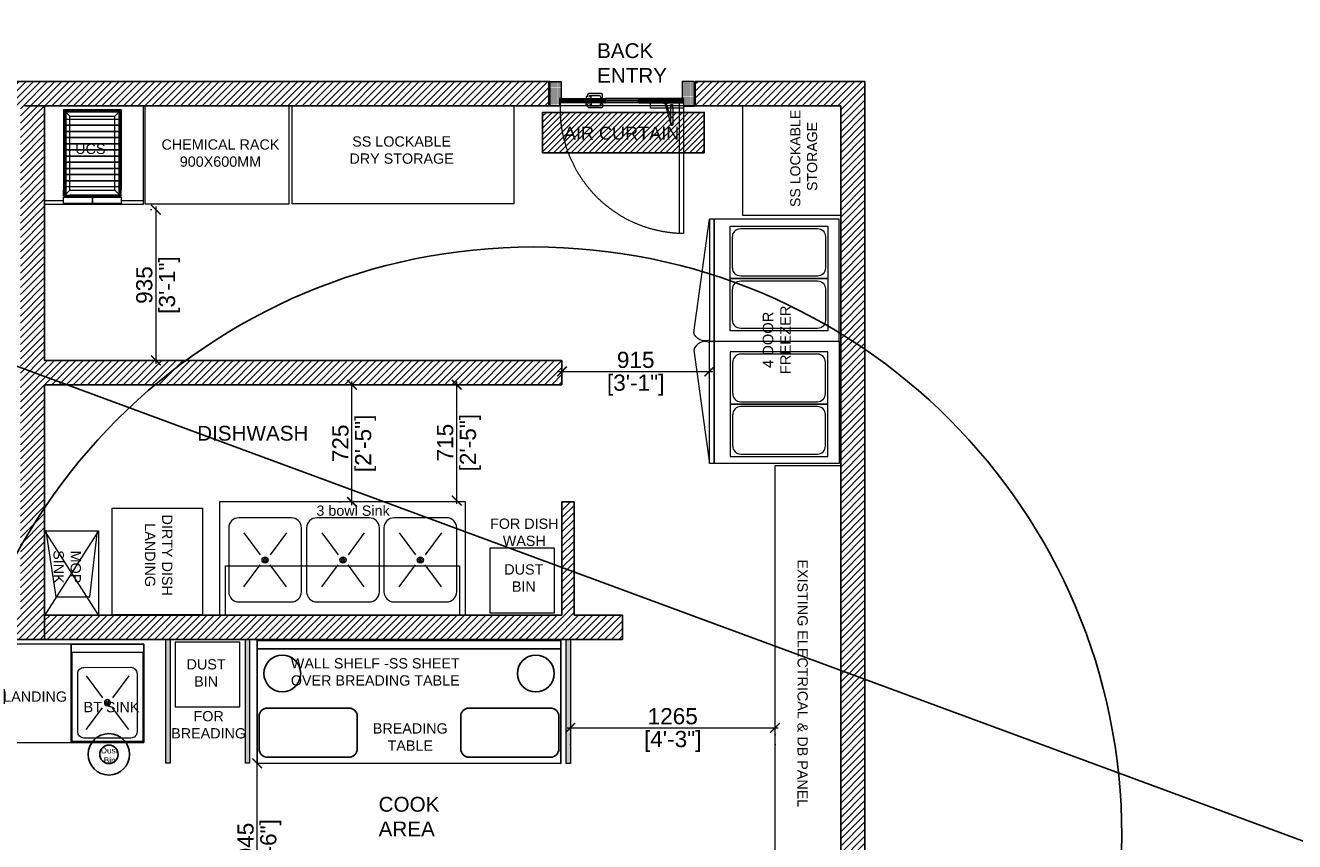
# Model space of a CAD drawing. Header units: millimetres. Extents: x -39166 to 36719, y -31650 to 11510.
# Tile 28 of 38: x -23 to 7829, y 5977 to 11024. Entities that reach past the tile are written whole.
import ezdxf

# ---------------------------------------------------------------- set-up
doc = ezdxf.new("R2010")
doc.units = ezdxf.units.MM
doc.header["$LTSCALE"] = 500
doc.header["$MEASUREMENT"] = 0
doc.header["$PDMODE"] = 35
doc.header["$PDSIZE"] = -9
for name, pattern in [('DASHED2', [0.375, 0.25, -0.125]), ('DOT2', [0.125, 0, -0.125]), ('HIDDEN', [0.375, 0.25, -0.125])]:
    doc.linetypes.add(name, pattern=pattern)
for name, color, linetype, lineweight in [('01_DOOR', 32, 'Continuous', 5), ('01_EXISTING WALL', 1, 'Continuous', 15), ('02_EQUIPMENT', 124, 'Continuous', 0), ('02_EQUIPMENT-NON VEG', 1, 'Continuous', 0), ('02_EQUIPMENT-TEXT', 7, 'Continuous', 0), ('A - TEXT', 7, 'Continuous', 13), ('boh partition', 7, 'Continuous', 5), ('DIM', 7, 'Continuous', 9), ('equipment', 124, 'Continuous', 0), ('Equipment Name', 7, 'Continuous', 5), ('TEXT-1', 7, 'Continuous', 5)]:
    doc.layers.add(name, color=color, linetype=linetype, lineweight=lineweight)
doc.layers.add('Gypsum Partition', color=240, linetype='Continuous')
doc.styles.add('ARIAL', font='arial.ttf')
doc.styles.add('DIM_04', font='arial.ttf', dxfattribs={"height": 4.5})
doc.styles.add('DIM_75', font='arial.ttf', dxfattribs={"height": 4.5})
doc.styles.get("Standard").update_dxf_attribs({"font": 'arial.ttf', "height": 100})
doc.dimstyles.new('FT-Mts', dxfattribs={"dimscale": 10, "dimtxt": 20, "dimasz": 6, "dimexe": 5, "dimexo": 5, "dimgap": 2, "dimtad": 0, "dimtoh": 1, "dimdec": 0, "dimzin": 9, "dimdsep": 46, "dimtxsty": 'Standard', "dimblk": 'ARCHTICK', "dimcen": 5, "dimdle": 2, "dimclrd": 256, "dimclre": 253, "dimclrt": 6, "dimadec": 0, "dimazin": 2, "dimtfac": 1, "dimtdec": 0, "dimtofl": 0, "dimtmove": 0, "dimatfit": 3, "dimfxl": 0, "dimtolj": 1, "dimtzin": 0, "dimlwd": -1, "dimlwe": 0, "dimarcsym": 0})

# ---------------------------------------------------------------- blocks, each defined once
blk = doc.blocks.new('door closer')
at = {"color": 14, "linetype": 'DASHED2', "lineweight": 9, "ltscale": 0.5}
for p, q in [((10736.43, -3996.01), (10716.43, -3996.01)), ((10716.43, -3996.01), (10716.43, -3999.19)), ((10727.44, -3996.77), (10724.13, -4009.27)), ((10726.86, -3996.83), (10724.13, -4004.67)), ((10725.64, -3996.14), (10725.64, -3996.01)), ((10728.52, -3996.26), (10725.76, -3996.26)), ((10728.64, -3996.14), (10728.64, -3996.01)), ((10736.43, -3999.19), (10736.43, -3996.01)), ((10716.55, -3999.31), (10736.31, -3999.31)), ((10722.88, -3999.31), (10722.88, -3997.66)), ((10722.88, -3999.31), (10722.88, -4009.19)), ((10724.13, -3999.31), (10724.13, -3997.66)), ((10724.13, -4009.19), (10724.13, -3999.31))]:
    blk.add_line(p, q, dxfattribs=at)
for centre, radius in [((10727.21, -3996.64), 0.123), ((10723.51, -3997.66), 0.338), ((10723.51, -4009.19), 0.214)]:
    blk.add_circle(centre, radius, dxfattribs=at)
for centre, radius, start, end in [((10725.76, -3996.14), 0.12, 180, 270), ((10717.05, -4005.46), 13.03, 41.92753, 44.91686), ((10727.11, -3996.33), 0.562, 229.33989, 295.68558), ((10727.25, -3996.61), 0.25, 295.68558, 334.16196), ((10726.83, -3996.41), 0.711, 334.16196, 5.5837), ((10728.32, -3996.27), 0.78, 179.2294, 185.02337), ((10728.52, -3996.14), 0.12, 270, 0), ((10716.55, -3999.19), 0.12, 180, 270), ((10723.51, -3997.66), 0.625, 360, 180), ((10736.31, -3999.19), 0.12, 270, 0), ((10723.51, -4009.19), 0.625, 180, 0)]:
    blk.add_arc(centre, radius, start, end, dxfattribs=at)
blk = doc.blocks.new('A$C68A023B9')
at = {"layer": '01_DOOR', "ltscale": 2}
h = blk.add_hatch(color=253, dxfattribs=at)
edge = h.paths.add_edge_path()
edge.add_arc((4.75, 1.25), 0.5, 270, 381.737)
edge.add_line((5.22, 1.44), (6, 1.44))
edge.add_line((6, 1.44), (6, 0.75))
edge.add_line((6, 0.75), (6, 0.5))
edge.add_arc((5.5, 0.5), 0.5, -90, 0, ccw=False)
edge.add_line((5.5, 0), (1.09, 0))
edge.add_arc((1.09, 0.5), 0.5, 180, 270, ccw=False)
edge.add_line((0.59, 0.5), (0.59, 0.75))
edge.add_line((0.59, 0.75), (0.59, 1.1))
edge.add_line((0.59, 1.1), (0, 1.1))
edge.add_line((0, 1.1), (0, 1.85))
edge.add_line((0, 1.85), (1.94, 1.85))
edge.add_line((1.94, 1.85), (1.94, 1.1))
edge.add_line((1.94, 1.1), (1.34, 1.1))
edge.add_line((1.34, 1.1), (1.34, 0.75))
edge.add_line((1.34, 0.75), (4.75, 0.75))
blk.add_lwpolyline([(4.75, 0.75, 0.530238), (5.22, 1.44), (6, 1.44), (6, 0.75), (6, 0.5, -0.414214), (5.5, 0), (1.09, 0, -0.414214), (0.59, 0.5), (0.59, 0.75), (0.59, 1.1), (0, 1.1), (0, 1.85), (1.94, 1.85), (1.94, 1.1), (1.34, 1.1), (1.34, 0.75)], format="xyb", close=True, dxfattribs=at)
blk = doc.blocks.new('A$C33EA3543')
at = {"ltscale": 100}
h = blk.add_hatch(dxfattribs=at)
h.set_pattern_fill('DOTS', color=256, scale=2.354974, style=0)
h.set_pattern_definition([(180, (26.7649, 52.08881), (-0.07359293, 0.14718587), [0, -0.14718587])])
h.paths.add_polyline_path([(3.46, 35.65), (3.07, 35.65), (3.07, 33.52), (0, 33.52), (0, 40.34), (0.2, 40.34), (0.2, 40.54), (3.46, 40.54)])
h = blk.add_hatch(dxfattribs=at)
h.set_pattern_fill('DOTS', color=256, scale=2.354974, style=0)
h.set_pattern_definition([(180, (34.46093, 47.15224), (-0.073593, 0.1471859), [0, -0.1471859])])
h.paths.add_polyline_path([(38.11, 35.7), (38.5, 35.7), (38.5, 33.52), (41.57, 33.52), (41.57, 40.34), (41.38, 40.34), (41.38, 40.54), (38.11, 40.54)])
at = {"lineweight": 9, "ltscale": 100}
h = blk.add_hatch(dxfattribs=at)
h.set_pattern_fill('DOLMIT', color=251, scale=0.784991, style=0)
h.set_pattern_definition([(0, (19.33007, 50.13007), (0, 0.1962478), []), (45, (19.33007, 50.13007), (-0.392496, 0.392496), [0.277536, -0.555073])])
h.paths.add_polyline_path([(25.37, 35.66), (25.37, 35.17), (25.57, 35.17), (25.57, 34.49), (38.34, 34.49), (38.34, 35.66)])
h.paths.add_polyline_path([(15.95, 35.66), (15.95, 35.17), (15.76, 35.17), (15.76, 34.49), (3.1, 34.48), (3.1, 35.66)])
for p, q in [((0, 40.34), (0, 40.54)), ((15.95, 34.49), (15.76, 34.98)), ((15.76, 34.49), (15.95, 34.98)), ((25.37, 34.49), (25.57, 34.98)), ((25.57, 34.49), (25.37, 34.98))]:
    blk.add_line(p, q)
at = {"color": 251, "lineweight": 15, "ltscale": 100}
for p, q in [((15.95, 35.66), (25.37, 35.66)), ((15.95, 34.49), (25.37, 34.49))]:
    blk.add_line(p, q, dxfattribs=at)
at = {"ltscale": 100}
for points in [[(3.46, 35.65), (3.07, 35.65), (3.07, 33.52), (0, 33.52), (0, 40.34), (0.2, 40.34), (0.2, 40.54), (3.46, 40.54)], [(38.11, 35.7), (38.5, 35.7), (38.5, 33.52), (41.57, 33.52), (41.57, 40.34), (41.38, 40.34), (41.38, 40.54), (38.11, 40.54)]]:
    blk.add_lwpolyline(points, close=True, dxfattribs=at)
blk.add_lwpolyline([(0.2, 40.54), (0.39, 40.54)])
for points in [[(15.95, 35.66), (15.95, 35.17), (15.76, 35.17), (15.76, 34.49), (3.1, 34.48), (3.1, 35.66), (15.95, 35.66)], [(25.37, 35.66), (25.37, 35.17), (25.57, 35.17), (25.57, 34.49), (38.34, 34.49), (38.34, 35.66), (25.37, 35.66)]]:
    blk.add_lwpolyline(points, dxfattribs=at)
at = {"color": 251, "linetype": 'DASHED2'}
blk.add_lwpolyline([(3.11, 34.48), (3.11, -2.92), (4.29, -2.92), (4.29, 34.48)], close=True, dxfattribs=at)
at = {"lineweight": 18, "ltscale": 2}
blk.add_lwpolyline([(15.76, 35.17), (25.57, 35.17), (25.57, 34.98), (15.76, 34.98)], close=True, dxfattribs=at)
for points in [[(15.95, 34.98), (15.76, 34.98), (15.76, 34.49), (15.95, 34.49)], [(25.37, 34.98), (25.57, 34.98), (25.57, 34.49), (25.37, 34.49)]]:
    blk.add_lwpolyline(points, close=True)
at = {"color": 251, "linetype": 'DASHED2'}
blk.add_arc((2.67, 32.71), 35.62, 272.5966, 2.8622, dxfattribs=at)
at = {"ltscale": 50, "xscale": 0.7849912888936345, "yscale": 0.7849912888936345, "zscale": 0.7849912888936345, "rotation": 180}
blk.add_blockref('A$C68A023B9', (30.97, 37.12), dxfattribs=at)
at = {"xscale": 0.4709947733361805, "yscale": 0.4709947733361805, "zscale": 0.4709947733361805}
blk.add_blockref('door closer', (-5044.24, 1916.58), dxfattribs=at)
at = {"ltscale": 50, "xscale": -0.7849912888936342, "yscale": 0.7849912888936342, "zscale": 0.7849912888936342}
blk.add_blockref('A$C68A023B9', (30.97, 33.03), dxfattribs=at)
blk = doc.blocks.new('*U44')
at = {"layer": 'boh partition'}
h = blk.add_hatch(color=256, dxfattribs=at)
h.dxf.hatch_style = 1
h.paths.add_polyline_path([(-22.5, 1049.9), (2.9, 1049.9), (0.8, 280.9), (-24.6, 281)])
blk.add_lwpolyline([(-22.5, 1049.9), (2.9, 1049.9), (0.8, 280.9), (-24.6, 281)], close=True, dxfattribs=at)
blk = doc.blocks.new('A$Cbb44d2a8')
at = {"lineweight": 25}
blk.add_line((74, 1.99), (0, 1.99), dxfattribs=at)
blk.add_lwpolyline([(74, 0), (0, 0), (0, 29.89), (74, 29.89)], close=True, dxfattribs=at)
for points in [[(2.49, 28.4), (22.42, 28.4, -0.414214), (24.41, 26.41), (24.41, 18.44, -0.414214), (22.42, 16.44), (2.49, 16.44, -0.414214), (0.5, 18.44), (0.5, 26.41, -0.414214)], [(51.6, 28.4), (71.52, 28.4, -0.414214), (73.52, 26.41), (73.52, 18.44, -0.414214), (71.52, 16.44), (51.6, 16.44, -0.414214), (49.6, 18.44), (49.6, 26.41, -0.414214)]]:
    blk.add_lwpolyline(points, format="xyb", close=True, dxfattribs=at)
for centre in [(6.13, 8), (67.87, 8)]:
    blk.add_circle(centre, 4.48, dxfattribs=at)
blk = doc.blocks.new('MOP SINK')
for p, q in [((-13.14, 0), (-13.14, -20.58)), ((0, 0), (-13.14, 0)), ((-13.14, -20.58, 0), (0, 0)), ((0, -20.58), (-13.14, 0)), ((0, -20.58), (0, 0)), ((-12.87, -20.58, 0), (-10.44, -4.5, 0)), ((-10.44, -4.5, 0), (-2.16, -4.5, 0)), ((-2.16, -4.5, 0), (-0.27, -20.58, 0)), ((-13.14, -20.58), (0, -20.58))]:
    blk.add_line(p, q)
blk = doc.blocks.new('3 BOWL SINK')
for p, q in [((0, 27.56), (-59.98, 27.56)), ((-59.98, 27.56), (-59.98, 0)), ((-58.49, 27.56), (-1.49, 27.56)), ((0, 0), (0, 27.56)), ((-57.81, 21.86), (-57.81, 6.31)), ((-42.55, 24.33), (-55.34, 24.33)), ((-40.08, 6.31), (-40.08, 21.86)), ((-38.98, 21.86), (-38.98, 6.31)), ((-23.72, 24.32), (-36.51, 24.32)), ((-21.25, 6.31), (-21.25, 21.86)), ((-19.99, 21.86), (-19.99, 6.31)), ((-4.73, 24.32), (-17.53, 24.32)), ((-2.27, 6.31), (-2.27, 21.86)), ((-54.13, 20.65), (-50.16, 15.3)), ((-43.76, 20.65), (-47.73, 15.3)), ((-35.3, 20.65), (-31.33, 15.3)), ((-24.93, 20.65), (-28.9, 15.3)), ((-16.32, 20.65), (-12.35, 15.3)), ((-5.94, 20.65), (-9.91, 15.3)), ((-54.13, 7.52), (-50.16, 12.87)), ((-43.76, 7.52), (-47.73, 12.87)), ((-35.3, 7.52), (-31.33, 12.87)), ((-24.93, 7.52), (-28.9, 12.87)), ((-16.32, 7.52), (-12.35, 12.87)), ((-5.94, 7.52), (-9.91, 12.87)), ((-55.34, 3.85), (-42.55, 3.85)), ((-36.51, 3.85), (-23.72, 3.85)), ((-17.53, 3.85), (-4.73, 3.85)), ((-59.98, 0), (0, 0))]:
    blk.add_line(p, q)
at = {"linetype": 'HIDDEN'}
for p, q in [((-58.49, 15.56), (-58.49, 27.56)), ((-1.49, 27.56), (-1.49, 15.56)), ((-1.49, 15.56), (-58.49, 15.56))]:
    blk.add_line(p, q, dxfattribs=at)
for centre, radius in [((-48.94, 14.09), 0.748), ((-49.38, 14.09), 0.111), ((-49.16, 14.47), 0.111), ((-49.16, 13.71), 0.111), ((-48.94, 14.09), 0.111), ((-48.73, 14.47), 0.111), ((-48.73, 13.71), 0.111), ((-48.51, 14.09), 0.111), ((-30.12, 14.09), 0.748), ((-30.55, 14.09), 0.111), ((-30.34, 14.47), 0.111), ((-30.34, 13.71), 0.111), ((-30.12, 14.09), 0.111), ((-29.9, 14.47), 0.111), ((-29.9, 13.71), 0.111), ((-29.68, 14.09), 0.111), ((-11.13, 14.09), 0.748), ((-11.57, 14.09), 0.111), ((-11.35, 14.47), 0.111), ((-11.35, 13.71), 0.111), ((-11.13, 14.09), 0.111), ((-10.91, 14.47), 0.111), ((-10.91, 13.71), 0.111), ((-10.69, 14.09), 0.111)]:
    blk.add_circle(centre, radius)
for centre, start, end in [((-55.34, 21.86), 89.9995, 179.9995), ((-42.55, 21.86), 359.9995, 89.9995), ((-36.51, 21.86), 89.9995, 179.9995), ((-23.72, 21.86), 359.9995, 89.9995), ((-17.53, 21.86), 89.9995, 179.9995), ((-4.73, 21.86), 359.9995, 89.9995), ((-55.34, 6.31), 179.9995, 269.9995), ((-42.55, 6.31), 269.9995, 359.9995), ((-36.51, 6.31), 179.9995, 269.9995), ((-23.72, 6.31), 269.9995, 359.9995), ((-17.53, 6.31), 179.9995, 269.9995), ((-4.73, 6.31), 269.9995, 359.9995)]:
    blk.add_arc(centre, 2.46, start, end)
blk = doc.blocks.new('DIRTY DISH LANDING')
blk.add_lwpolyline([(0, 0), (-22, 0), (-22, -26), (0, -26)], close=True)
blk = doc.blocks.new('BT SINK')
for p, q in [((-16.33, 0), (-34, 0)), ((-34, 0), (-34, -24)), ((-16.33, 0), (-16.33, -24)), ((-16.58, -2), (-33.75, -2)), ((-33.75, -2), (-33.75, -23.75)), ((-16.58, -23.75), (-16.58, -2)), ((-16.33, -24), (-16.33, 0)), ((-19.45, -5.68), (-30.88, -5.67)), ((-32.38, -7.17), (-32.38, -21.39)), ((-30.35, -7.72), (-26.38, -13.07)), ((-19.98, -7.72), (-23.95, -13.07)), ((-17.95, -21.39), (-17.95, -7.18)), ((-30.35, -20.85), (-26.38, -15.5)), ((-19.98, -20.85), (-23.95, -15.5)), ((-33.75, -23.75), (-16.58, -23.75)), ((-30.88, -22.89), (-19.45, -22.89))]:
    blk.add_line(p, q)
blk.add_lwpolyline([(-34, 0), (0, 0), (0, -24), (-34, -24)], close=True)
for centre, radius in [((-25.16, -14.28), 0.748), ((-25.6, -14.28), 0.111), ((-25.38, -13.9), 0.111), ((-25.38, -14.67), 0.111), ((-25.16, -14.28), 0.111), ((-24.95, -13.9), 0.111), ((-24.95, -14.67), 0.111), ((-24.73, -14.28), 0.111)]:
    blk.add_circle(centre, radius)
for centre, start, end in [((-30.88, -7.17), 90, 180), ((-19.45, -7.18), 0, 90), ((-30.88, -21.39), 180, 270), ((-19.45, -21.39), 270, 0)]:
    blk.add_arc(centre, 1.5, start, end)
blk = doc.blocks.new('UPS BTRY')
for p, q in [((-5.38, 22.99), (-19.38, 22.99)), ((-19.38, 22.99), (-19.38, 1.99)), ((-19.38, 22.99), (-19.38, 3.49)), ((-19.38, 22.99), (-6.88, 22.99)), ((-17.88, 22.99), (-19.38, 22.99)), ((-19.38, 22.99), (-19.38, 21.49)), ((-19.11, 2.26), (-19.11, 22.72)), ((-19.11, 22.72), (-18.86, 22.72)), ((-19.11, 22.72), (-5.89, 22.72)), ((-19.11, 22.72), (-19.11, 21.49)), ((-19.11, 22.72), (-17.88, 22.72)), ((-18.86, 22.72), (-18.86, 2.26)), ((-18.86, 22.47), (-18.86, 22.72)), ((-5.89, 22.47), (-18.86, 22.47)), ((-17.88, 21.49), (-18.86, 22.47)), ((-17.88, 22.72), (-17.88, 22.99)), ((-6.88, 22.72), (-6.88, 22.99)), ((-6.88, 22.99), (-5.38, 22.99)), ((-5.64, 22.72), (-6.88, 22.72)), ((-6.88, 21.49), (-5.89, 22.47)), ((-5.64, 22.72), (-5.89, 22.72)), ((-5.89, 22.72), (-5.89, 2.26)), ((-5.89, 22.72), (-5.89, 22.47)), ((-5.64, 2.26), (-5.64, 22.72)), ((-5.64, 22.72), (-5.64, 21.49)), ((-5.38, 1.99), (-5.38, 22.99)), ((-5.38, 22.99), (-5.38, 21.49)), ((-19.38, 21.49), (-19.11, 21.49)), ((-18.86, 19.24), (-18.86, 20.74)), ((-18.86, 20.74), (-5.89, 20.74)), ((-5.89, 19.24), (-18.86, 19.24)), ((-18.86, 17.74), (-18.86, 19.24)), ((-18.86, 19.24), (-5.89, 19.24)), ((-17.88, 3.49), (-17.88, 21.49)), ((-17.88, 21.49), (-6.88, 21.49)), ((-6.88, 3.49), (-6.88, 21.49)), ((-5.89, 20.74), (-5.89, 19.24)), ((-5.89, 19.24), (-5.89, 17.74)), ((-5.38, 21.49), (-5.64, 21.49)), ((-5.38, 21.49), (-5.38, 3.49)), ((-18.86, 16.24), (-18.86, 17.74)), ((-18.86, 17.74), (-5.89, 17.74)), ((-5.89, 17.74), (-18.86, 17.74)), ((-5.89, 16.24), (-18.86, 16.24)), ((-18.86, 14.74), (-18.86, 16.24)), ((-18.86, 16.24), (-5.89, 16.24)), ((-5.89, 17.74), (-5.89, 16.24)), ((-5.89, 16.24), (-5.89, 14.74)), ((-5.89, 14.74), (-18.86, 14.74)), ((-18.86, 13.24), (-18.86, 14.74)), ((-18.86, 14.74), (-5.89, 14.74)), ((-5.89, 13.24), (-18.86, 13.24)), ((-18.86, 11.74), (-18.86, 13.24)), ((-18.86, 13.24), (-5.89, 13.24)), ((-5.89, 14.74), (-5.89, 13.24)), ((-5.89, 13.24), (-5.89, 11.74)), ((-18.86, 10.24), (-18.86, 11.74)), ((-18.86, 11.74), (-5.89, 11.74)), ((-5.89, 11.74), (-18.86, 11.74)), ((-5.89, 10.24), (-18.86, 10.24)), ((-18.86, 8.74), (-18.86, 10.24)), ((-18.86, 10.24), (-5.89, 10.24)), ((-5.89, 11.74), (-5.89, 10.24)), ((-5.89, 10.24), (-5.89, 8.74)), ((-5.89, 8.74), (-18.86, 8.74)), ((-18.86, 8.74), (-5.89, 8.74)), ((-5.89, 7.24), (-18.86, 7.24)), ((-18.86, 5.74), (-18.86, 7.24)), ((-18.86, 7.24), (-5.89, 7.24)), ((-5.89, 8.74), (-5.89, 7.24)), ((-5.89, 7.24), (-5.89, 5.74)), ((-19.38, 1.99), (-19.38, 3.49)), ((-19.38, 3.49), (-19.11, 3.49)), ((-19.11, 2.26), (-19.11, 3.49)), ((-5.89, 5.74), (-18.86, 5.74)), ((-18.86, 4.24), (-18.86, 5.74)), ((-18.86, 5.74), (-5.89, 5.74)), ((-5.89, 4.24), (-18.86, 4.24)), ((-17.88, 3.49), (-18.86, 2.51)), ((-17.88, 3.49), (-6.88, 3.49)), ((-5.89, 2.51), (-6.88, 3.49)), ((-5.89, 5.74), (-5.89, 4.24)), ((-5.38, 3.49), (-5.64, 3.49)), ((-5.64, 2.26), (-5.64, 3.49)), ((-5.38, 1.99), (-5.38, 3.49)), ((-23.93, 0.96), (-19.38, 0.96)), ((-19.38, 1.99), (-5.38, 1.99)), ((-17.88, 1.99), (-19.38, 1.99)), ((-19.38, 0.24), (-19.38, 1.74)), ((-19.38, 1.74), (-12.38, 1.74)), ((-12.38, 0.24), (-19.38, 0.24)), ((-18.86, 2.26), (-19.11, 2.26)), ((-19.11, 2.26), (-17.88, 2.26)), ((-6.88, 2.26), (-17.88, 2.26)), ((-17.88, 2.26), (-17.88, 1.99)), ((-17.88, 1.99), (-6.88, 1.99)), ((-12.38, 0.24), (-12.38, 1.74)), ((-12.38, 1.74), (-5.38, 1.74)), ((-12.38, 1.74), (-12.38, 0.24)), ((-5.38, 0.24), (-12.38, 0.24)), ((-6.88, 2.26), (-6.88, 1.99)), ((-5.64, 2.26), (-6.88, 2.26)), ((-6.88, 1.99), (-5.38, 1.99)), ((-5.89, 2.26), (-5.64, 2.26)), ((-5.38, 1.74), (-5.38, 0.24)), ((-5.38, 0.97), (0, 0.97))]:
    blk.add_line(p, q)
blk.add_lwpolyline([(-24, 24), (0, 24), (0, 0), (-24, 0)], close=True)
blk = doc.blocks.new('_ArchTick')
at = {"color": 0, "linetype": 'ByBlock', "const_width": 0.15}
blk.add_lwpolyline([(-0.5, -0.5), (0.5, 0.5)], dxfattribs=at)
blk = doc.blocks.new('*D64')
at = {"layer": 'DEFPOINTS', "color": 0}
for p in [(1876.4, 8802), (1997.4, 8802), (1876.4, 8077)]:
    blk.add_point(p, dxfattribs=at)
at = {"layer": 'DIM', "color": 253, "linetype": 'DOT2', "lineweight": 0}
for p, q in [((1926.4, 8802), (2047.4, 8802)), ((1926.4, 8077), (2047.4, 8077))]:
    blk.add_line(p, q, dxfattribs=at)
at = {"layer": 'DIM'}
blk.add_line((1997.4, 8057), (1997.4, 8822), dxfattribs=at)
at = {"layer": 'DIM', "xscale": 60, "yscale": 60, "zscale": 60}
for p, rotation in [((1997.4, 8802), 90), ((1997.4, 8077), 270)]:
    blk.add_blockref('_ArchTick', p, dxfattribs=dict(at, rotation=rotation))
at = {"layer": 'DIM', "color": 0, "char_height": 100, "attachment_point": 5, "rotation": 90}
for s, insert in [('\\A1;[2\'-5"]', (2081.5, 8439.5)), ('\\A1;725', (1926.4, 8439.5))]:
    blk.add_mtext(s, dxfattribs=dict(at, insert=insert))
blk = doc.blocks.new('*D65')
at = {"layer": 'DEFPOINTS', "color": 0}
for p in [(705.5, 9884.7), (705.5, 8952), (784, 8952)]:
    blk.add_point(p, dxfattribs=at)
at = {"layer": 'DIM'}
blk.add_line((784, 9904.7), (784, 8932), dxfattribs=at)
at = {"layer": 'DIM', "color": 253, "linetype": 'DOT2', "lineweight": 0}
for p, q in [((755.5, 9884.7), (834, 9884.7)), ((755.5, 8952), (834, 8952))]:
    blk.add_line(p, q, dxfattribs=at)
at = {"layer": 'DIM', "xscale": 60, "yscale": 60, "zscale": 60}
for p, rotation in [((784, 9884.7), 90), ((784, 8952), 270)]:
    blk.add_blockref('_ArchTick', p, dxfattribs=dict(at, rotation=rotation))
at = {"layer": 'DIM', "color": 0, "char_height": 100, "attachment_point": 5, "rotation": 90}
for s, insert in [('\\A1;[3\'-1"]', (868.1, 9418.4)), ('\\A1;935', (712.9, 9418.4))]:
    blk.add_mtext(s, dxfattribs=dict(at, insert=insert))
blk = doc.blocks.new('*D67')
at = {"layer": 'DEFPOINTS', "color": 0}
for p in [(4614.5, 6680.5), (3348.6, 6527), (4614.5, 6527)]:
    blk.add_point(p, dxfattribs=at)
at = {"layer": 'DIM'}
blk.add_line((3328.6, 6680.5), (4634.5, 6680.5), dxfattribs=at)
at = {"layer": 'DIM', "color": 253, "linetype": 'DOT2', "lineweight": 0}
for p, q in [((3348.6, 6577), (3348.6, 6730.5)), ((4614.5, 6577), (4614.5, 6730.5))]:
    blk.add_line(p, q, dxfattribs=at)
at = {"layer": 'DIM', "xscale": 60, "yscale": 60, "zscale": 60, "rotation": 180}
blk.add_blockref('_ArchTick', (3348.6, 6680.5), dxfattribs=at)
at = {"layer": 'DIM', "xscale": 60, "yscale": 60, "zscale": 60}
blk.add_blockref('_ArchTick', (4614.5, 6680.5), dxfattribs=at)
at = {"layer": 'DIM', "color": 0, "char_height": 100, "attachment_point": 5}
for s, insert in [('\\A1;1265', (3981.6, 6751.6)), ('\\A1;[4\'-3"]', (3981.6, 6596.4))]:
    blk.add_mtext(s, dxfattribs=dict(at, insert=insert))
blk = doc.blocks.new('*D68')
at = {"layer": 'DEFPOINTS', "color": 0}
for p in [(3295.9, 8952), (4209, 8952.2), (4209, 8884)]:
    blk.add_point(p, dxfattribs=at)
at = {"layer": 'DIM'}
blk.add_line((3275.9, 8884), (4229, 8884), dxfattribs=at)
at = {"layer": 'DIM', "color": 253, "linetype": 'DOT2', "lineweight": 0}
for p, q in [((3295.9, 8902), (3295.9, 8834)), ((4209, 8902.2), (4209, 8834))]:
    blk.add_line(p, q, dxfattribs=at)
at = {"layer": 'DIM', "xscale": 60, "yscale": 60, "zscale": 60, "rotation": 180}
blk.add_blockref('_ArchTick', (3295.9, 8884), dxfattribs=at)
at = {"layer": 'DIM', "xscale": 60, "yscale": 60, "zscale": 60}
blk.add_blockref('_ArchTick', (4209, 8884), dxfattribs=at)
at = {"layer": 'DIM', "color": 0, "char_height": 100, "attachment_point": 5}
for s, insert in [('\\A1;915', (3752.5, 8955.1)), ('\\A1;[3\'-1"]', (3752.5, 8799.9))]:
    blk.add_mtext(s, dxfattribs=dict(at, insert=insert))
blk = doc.blocks.new('*D86')
at = {"layer": 'DEFPOINTS', "color": 0}
for p in [(2645.5, 8802), (2661, 8802), (2661, 8085.5)]:
    blk.add_point(p, dxfattribs=at)
at = {"layer": 'DIM', "color": 253, "linetype": 'DOT2', "lineweight": 0}
for p, q in [((2611, 8802), (2595.5, 8802)), ((2611, 8085.5), (2595.5, 8085.5))]:
    blk.add_line(p, q, dxfattribs=at)
at = {"layer": 'DIM'}
blk.add_line((2645.5, 8065.5), (2645.5, 8822), dxfattribs=at)
at = {"layer": 'DIM', "xscale": 60, "yscale": 60, "zscale": 60}
for p, rotation in [((2645.5, 8802), 90), ((2645.5, 8085.5), 270)]:
    blk.add_blockref('_ArchTick', p, dxfattribs=dict(at, rotation=rotation))
at = {"layer": 'DIM', "color": 0, "char_height": 100, "attachment_point": 5, "rotation": 90}
for s, insert in [('\\A1;[2\'-5"]', (2729.6, 8443.8)), ('\\A1;715', (2574.4, 8443.8))]:
    blk.add_mtext(s, dxfattribs=dict(at, insert=insert))
blk = doc.blocks.new('*U88')
at = {"layer": 'boh partition'}
h = blk.add_hatch(color=256, dxfattribs=at)
h.dxf.hatch_style = 1
h.paths.add_polyline_path([(-22.5, 1049.9), (2.9, 1049.9), (0.8, 283.8), (-24.6, 283.9)])
blk.add_lwpolyline([(-22.5, 1049.9), (2.9, 1049.9), (0.8, 283.8), (-24.6, 283.9)], close=True, dxfattribs=at)
blk = doc.blocks.new('dustbinnn')
at = {"layer": '02_EQUIPMENT', "color": 54, "lineweight": 25}
for radius in [6, 2.67]:
    blk.add_circle((84691.42, 31666.63, 0), radius, dxfattribs=at)
at = {"layer": '02_EQUIPMENT', "color": 54, "lineweight": 25, "insert": (84685.31, 31668.6, 0), "char_height": 1.6996, "width": 12.3521, "attachment_point": 1}
blk.add_mtext('{\\W5.813871; }Dust\\P{\\W7.016858; }Bin', dxfattribs=at)
blk = doc.blocks.new('*D98')
at = {"layer": 'DEFPOINTS', "color": 0}
for p in [(1410.4, 6461), (1410.5, 6461), (1274.5, 5415.3)]:
    blk.add_point(p, dxfattribs=at)
at = {"layer": 'DIM'}
blk.add_line((1410.5, 5395.3), (1410.5, 6481), dxfattribs=at)
at = {"layer": 'DIM', "color": 253, "linetype": 'DOT2', "lineweight": 0}
for p, q in [((1460.4, 6461), (1460.5, 6461)), ((1324.5, 5415.3), (1460.5, 5415.3))]:
    blk.add_line(p, q, dxfattribs=at)
at = {"layer": 'DIM', "xscale": 60, "yscale": 60, "zscale": 60}
for p, rotation in [((1410.5, 6461), 90), ((1410.5, 5415.3), 270)]:
    blk.add_blockref('_ArchTick', p, dxfattribs=dict(at, rotation=rotation))
at = {"layer": 'DIM', "color": 0, "char_height": 100, "attachment_point": 5, "rotation": 90}
for s, insert in [('\\A1;1045', (1339.4, 5938.2)), ('\\A1;[3\'-6"]', (1494.6, 5938.2))]:
    blk.add_mtext(s, dxfattribs=dict(at, insert=insert))
blk = doc.blocks.new('VEG IN CHILLER')
for p, q in [((-29.77, 0), (0, 0)), ((-29.77, -30.46), (-29.77, 0)), ((0, 0), (0, -30.46)), ((-14.48, -2.75), (-27.23, -2.75)), ((-27.23, -2.75), (-27.23, -26.53)), ((-1.73, -2.75), (-14.48, -2.75)), ((-14.48, -2.75), (-14.48, -26.53)), ((-14.48, -26.53), (-14.48, -2.75)), ((-1.73, -26.53), (-1.73, -2.75)), ((-26.64, -5.3), (-26.64, -23.98)), ((-17.03, -3.33), (-24.68, -3.33)), ((-15.07, -23.98), (-15.07, -5.3)), ((-13.89, -5.3), (-13.89, -23.98)), ((-4.28, -3.33), (-11.93, -3.33)), ((-2.32, -23.98), (-2.32, -5.3)), ((-27.23, -26.53), (-14.48, -26.53)), ((-24.68, -25.95), (-17.03, -25.95)), ((-14.48, -26.53), (-1.73, -26.53)), ((-11.93, -25.95), (-4.28, -25.95)), ((-29.77, -30.46), (0, -30.46)), ((-29.77, -31.59), (-29.77, -30.46)), ((0, -30.46), (-29.77, -30.46)), ((0, -30.46), (0, -31.59)), ((0, -31.59), (-29.77, -31.59)), ((-27.6, -35.43), (0, -31.59))]:
    blk.add_line(p, q)
for centre, radius, start, end in [((-24.68, -5.3), 1.96, 90, 180), ((-17.03, -5.3), 1.96, 0, 90), ((-11.93, -5.3), 1.96, 90, 180), ((-4.28, -5.3), 1.96, 0, 90), ((-24.68, -23.98), 1.96, 180, 270), ((-17.03, -23.98), 1.96, 270, 0), ((-11.93, -23.98), 1.96, 180, 270), ((-4.28, -23.98), 1.96, 270, 360), ((-26.82, -32.67), 2.87, 157.912, 254.1011)]:
    blk.add_arc(centre, radius, start, end)

msp = doc.modelspace()

# ---------------------------------------------------------------- hatches: boundary and pattern name
at = {"layer": 'Gypsum Partition', "ltscale": 10}
h = msp.add_hatch(dxfattribs=at)
h.set_pattern_fill('ANSI31', color=1, scale=207.205346)
h.set_pattern_definition([(45, (-10105399.734, -992491.702), (-18.31453812, 18.31453812), [])])
h.paths.add_polyline_path([(3176.25, 10236), (4176.56, 10236), (4176.56, 10486), (3176.25, 10486)])
at = {"layer": 'TEXT-1', "ltscale": 0.05}
h = msp.add_hatch(dxfattribs=at)
h.set_pattern_fill('ANSI31', color=251, scale=250)
h.paths.add_polyline_path([(3220.92, 10677.01), (-2129.08, 10677.01), (-2129.08, 5339.51), (-766.58, 5339.51), (-766.58, -1672.99), (7783.42, -1672.99), (7783.42, 1702.01), (5945.92, 1702.01), (5945.92, 5652.01), (5170.92, 5652.01), (5170.92, 10677.01), (4120.92, 10677.01), (4120.92, 10527.01), (5020.92, 10527.01), (5020.92, 5502.01), (5795.92, 5502.01), (5795.92, 4227.01), (5795.92, 4077.01), (5795.92, 1552.01), (7633.42, 1552.01), (7633.42, -622.99), (7633.42, -772.99), (7633.42, -1522.99), (4583.42, -1522.99), (4583.42, -1672.99), (433.42, -1672.99), (433.42, -1522.99), (358.42, -1522.99), (-616.58, -1522.99), (-616.58, 889.51), (1292.91, 889.51), (1292.93, 1039.51), (-616.58, 1039.51), (-616.58, 4164.51), (3833.42, 4164.51), (3833.42, 4314.51), (-616.58, 4314.51), (-616.58, 5489.51), (-1979.08, 5489.51), (-1979.08, 7227.01), (-1979.08, 7377.01), (-1979.08, 10527.01), (-179.08, 10527.01), (-29.08, 10527.01), (3220.92, 10527.01)])
h = msp.add_hatch(dxfattribs=at)
h.set_pattern_fill('ANSI31', color=251, scale=250)
h.paths.add_polyline_path([(95.92, 8802.01), (3295.92, 8802.01), (3295.92, 8952.01), (95.92, 8952.01), (95.92, 10527.01), (-29.08, 10527.01), (-54.08, 10527.01), (-54.08, 7377.01), (-883.06, 7377.01), (-883.06, 7227.01), (95.92, 7227.01)])
h = msp.add_hatch(dxfattribs=at)
h.set_pattern_fill('ANSI31', color=251, scale=250)
h.paths.add_polyline_path([(3670.92, 7377.01), (3370.92, 7377.01), (3370.92, 8077.01), (3295.92, 8077.01), (3295.92, 7377.01), (95.92, 7377.01), (95.92, 7227.01), (3670.92, 7227.01)])

# ---------------------------------------------------------------- linework, layer by layer
at = {"ltscale": 0.05}
msp.add_line((-5789, 11024), (36719, -4661), dxfattribs=at)
for p, q in [((3220.92, 10677.01), (-2129.08, 10677.01)), ((3220.92, 10527.01), (3220.92, 10677.01)), ((5170.92, 10677.01), (4120.92, 10677.01)), ((4120.92, 10527.01), (4120.92, 10677.01)), ((5170.92, 10677.01), (5170.92, 5652.01)), ((3220.92, 10527.01), (-29.08, 10527.01)), ((95.92, 8952.01), (95.92, 10527.01)), ((4120.92, 10527.01), (5020.92, 10527.01)), ((5020.92, 10527.01), (5020.92, 5502.01)), ((95.92, 8952.01), (3295.92, 8952.01)), ((3295.92, 8802.01), (3295.92, 8952.01)), ((95.92, 8802.01), (3295.92, 8802.01)), ((95.92, 7227.01), (95.92, 8802.01)), ((3295.92, 7377.01), (3295.92, 8077.01)), ((3295.92, 8077.01), (3370.92, 8077.01)), ((3370.92, 8077.01), (3370.92, 7377.01)), ((95.92, 7377.01), (3295.92, 7377.01)), ((3370.92, 7377.01), (3670.92, 7377.01)), ((3670.92, 7377.01), (3670.92, 7227.01)), ((-883.06, 7227.01), (95.92, 7227.01)), ((3670.92, 7227.01), (95.92, 7227.01))]:
    msp.add_line(p, q)
msp.add_circle((3119.5, 6013.5), 3640.23, dxfattribs=at)
at = {"layer": 'A - TEXT'}
for points in [[(715.52, 10526.97), (715.48, 9920.54), (1608.47, 9920.69), (1608.51, 10527.12)], [(1626.97, 9920.61), (1627, 10527.01), (2999.51, 10526.91), (2999.49, 9920.51)], [(4414.52, 10527.03), (5020.92, 10527), (5020.82, 9848.49), (4414.42, 9848.51)], [(4614.6, 8302.03), (5021, 8302), (5020.9, 5827), (4614.5, 5827.03)]]:
    msp.add_lwpolyline(points, close=True, dxfattribs=at)
at = {"layer": 'equipment'}
for points in [[(2850, 7390.87), (3250, 7390.85), (3250.03, 7790.85), (2850.03, 7790.87)], [(903.98, 6809.88), (1303.98, 6809.85), (1304.01, 7209.85), (904.01, 7209.88)]]:
    msp.add_lwpolyline(points, close=True, dxfattribs=at)
at = {"layer": 'Gypsum Partition', "color": 1, "ltscale": 10}
msp.add_lwpolyline([(3176.25, 10236), (4176.56, 10236), (4176.56, 10486), (3176.25, 10486)], close=True, dxfattribs=at)
at = {"layer": 'TEXT-1', "ltscale": 0.05}
msp.add_lwpolyline([(5795.92, 1552.01), (5795.92, 4077.01), (4995.92, 4077.01), (4995.92, 4227.01), (5795.92, 4227.01), (5795.92, 5502.01), (5020.92, 5503.01), (5021.22, 10527), (5021, 10527), (95.92, 10527), (95.92, 8952.01), (3295.92, 8952.01), (3295.92, 8802.01), (95.92, 8802.01), (95.92, 7377.01), (3295.92, 7377.01), (3295.92, 8077.01), (3370.92, 8077.01), (3370.92, 7377.01), (3670.92, 7377.01), (3670.92, 7227.01), (-883.06, 7227.01)], dxfattribs=at)

# ---------------------------------------------------------------- block references
for name, p, rotation in [('*U88', (871.75, 6177.14), 0.1521783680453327), ('*U88', (1363.25, 6177.14), 0.1521783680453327), ('*U44', (3348.59, 6178.7), 0.1521783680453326)]:
    msp.add_blockref(name, p, dxfattribs=dict(rotation=rotation))
at = {"layer": '01_DOOR', "linetype": 'ByBlock', "xscale": -21.64783117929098, "yscale": 21.64783117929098, "zscale": 21.64783117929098}
msp.add_blockref('A$C33EA3543', (4115.51, 9799.42), dxfattribs=at)
at = {"layer": '01_EXISTING WALL', "xscale": 21.336, "yscale": 21.336, "zscale": 21.336}
msp.add_blockref('dustbinnn', (-1806482.69, -669122.74, 0), dxfattribs=at)
at = {"layer": '02_EQUIPMENT-NON VEG'}
for name, p, xscale, yscale, zscale, rotation in [('VEG IN CHILLER', (5011.41, 9826.76), -25.4, 25.4, 25.4, 270), ('VEG IN CHILLER', (5011.41, 8314.37), 25.4, 25.4, 25.4, 270), ('A$Cbb44d2a8', (3290.05, 7220.04), 25.39999999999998, 25.39999999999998, 25.39999999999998, 179.9961561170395)]:
    msp.add_blockref(name, p, dxfattribs=dict(at, xscale=xscale, yscale=yscale, zscale=zscale, rotation=rotation))
at = {"layer": '02_EQUIPMENT-TEXT', "xscale": 25.39999999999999, "yscale": 25.39999999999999, "zscale": 25.39999999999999, "rotation": 180.0033642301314}
msp.add_blockref('3 BOWL SINK', (1176.93, 8076.94), dxfattribs=at)
at = {"layer": 'A - TEXT', "extrusion": (5.14093e-07, 0.007663, 0.999971), "xscale": 25.40000000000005, "yscale": 25.40000000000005, "zscale": 25.40000000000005, "rotation": 359.9961559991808}
msp.add_blockref('UPS BTRY', (705.48, 9917.06, 80.67), dxfattribs=at)
at = {"layer": 'equipment'}
for name, p, xscale, yscale, zscale, rotation in [('DIRTY DISH LANDING', (512.82, 8039.21), -25.39999999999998, 25.39999999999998, 25.39999999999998, 359.9961564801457), ('MOP SINK', (429.61, 7375.2), -25.39999999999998, 25.39999999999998, 25.39999999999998, 179.9961564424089), ('BT SINK', (-154.6, 7198.75), -25.40000000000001, 25.4, 25.4, 359.9961561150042)]:
    msp.add_blockref(name, p, dxfattribs=dict(at, xscale=xscale, yscale=yscale, zscale=zscale, rotation=rotation))

# ---------------------------------------------------------------- texts
at = {"layer": '02_EQUIPMENT-TEXT', "ltscale": 10, "insert": (4876.06, 10201.62), "char_height": 62.5, "attachment_point": 8, "rotation": 90, "style": 'DIM_04'}
msp.add_mtext('SS LOCKABLE\\P STORAGE', dxfattribs=at)
at = {"layer": '02_EQUIPMENT-TEXT', "attachment_point": 2}
for s, insert, char_height, width, rotation, style in [('\\pt195;4 DOOR \\PFREEZER', (4538.36, 9079.66), 65, 1665.776, 90, 'ARIAL'), ('3 bowl Sink', (2003.92, 8055), 63.5, 2695.314, 359.996156, 'DIM_75'), ('WALL SHELF -SS SHEET\\POVER BREADING TABLE', (2141.48, 7111), 63.5, 2695.314, 359.996156, 'DIM_75'), ('BREADING TABLE', (2357.85, 6708.39, -5.16), 63.5, 703.6687, 359.996156, 'DIM_75')]:
    msp.add_mtext(s, dxfattribs=dict(at, insert=insert, char_height=char_height, width=width, rotation=rotation, style=style))
at = {"layer": 'Equipment Name'}
for s, insert, char_height, width, attachment_point, rotation in [('BACK \\PENTRY', (3513.5, 10669.5), 91.44, 336.4766, 7, 359.996156), ('\\pt63.5;UCS', (378.85, 10227.99), 63.5, 253.9853, 8, 359.996156), ('\\pt63.5;CHEMICAL RACK\\P900X600MM', (1183.5, 10149.07), 63.5, 952.2607, 8, 359.996156), ('SS LOCKABLE \\PDRY STORAGE', (2304.38, 10167.66), 63.5, 1940.5417, 8, 359.996156), ('DISHWASH', (1039.5, 8455), 91.44, 336.4766, 7, 359.996156), ('DIRTY DISH\\PLANDING', (715.84, 7747.97), 63.5, 655.1361, 8, 269.996156), ('\\pt63.5;FOR DISH\\PWASH', (3063.38, 7804.16), 63.5, 829.228, 8, 359.996156), ('\\pt190.5;MOP \\PSINK\\P', (320.24, 7675.31), 63.5, 416.5276, 2, 269.996156), ('\\pt63.5;DUST\\PBIN', (3060.38, 7522.16), 63.5, 253.9853, 8, 359.996156), ('EXISTING ELECTRICAL & DB PANEL', (4752.64, 6955.62), 63.5, 1940.5417, 8, 269.996156), ('\\pt63.5;DUST\\PBIN', (1094.86, 6935.67), 63.5, 253.9853, 8, 359.996156), ('LANDING', (37.12, 6905.35), 63.5, 626.8928, 2, 359.996156), ('BT SINK', (509.8, 6840.62), 63.5, 626.8928, 2, 359.996156), ('\\pt63.5;FOR \\PBREADING', (1110.5, 6614), 63.5, 829.228, 8, 359.996156), ('COOK \\PAREA', (2162.02, 6009.52), 91.44, 336.4766, 7, 359.996156)]:
    msp.add_mtext(s, dxfattribs=dict(at, insert=insert, char_height=char_height, width=width, attachment_point=attachment_point, rotation=rotation))
at = {"layer": 'Gypsum Partition', "insert": (3665.28, 10397.62), "char_height": 80, "width": 1400.5683, "attachment_point": 2}
msp.add_mtext('{\\C0;AIR CURTAIN}', dxfattribs=at)

# ---------------------------------------------------------------- dimensions: what is measured, and where the dimension line sits
at = {"layer": 'DIM'}
for base, p1, p2, picture, middle in [((784, 8952.01), (705.48, 9884.74), (705.48, 8952.01), '*D65', (784, 9418.38)), ((1997.42, 8802.01), (1876.42, 8076.98), (1876.42, 8802.01), '*D64', (1997.42, 8439.5)), ((2645.5, 8802.01), (2660.96, 8085.5), (2660.96, 8802.01), '*D86', (2645.5, 8443.76)), ((1410.5, 6460.99), (1274.5, 5415.32), (1410.4, 6460.99), '*D98', (1410.5, 5938.16))]:
    dim = msp.add_linear_dim(base=base, p1=p1, p2=p2, angle=90, dimstyle='FT-Mts', override={"dimtxt": 8, "dimtad": 1, "dimtoh": 0, "dimrnd": 5, "dimpost": '\\X', "dimclrt": 0, "dimfxl": 2}, dxfattribs=at)
    dim.commit()
    dim.dimension.update_dxf_attribs({"geometry": picture, "text_midpoint": middle})
for base, p1, p2, picture, middle in [((4208.99, 8884), (3295.92, 8952.01), (4208.99, 8952.19), '*D68', (3752.46, 8884)), ((4614.52, 6680.5), (3348.61, 6527.02), (4614.52, 6527.03), '*D67', (3981.57, 6680.5))]:
    dim = msp.add_linear_dim(base=base, p1=p1, p2=p2, dimstyle='FT-Mts', override={"dimtxt": 8, "dimtad": 1, "dimtoh": 0, "dimrnd": 5, "dimpost": '\\X', "dimclrt": 0, "dimfxl": 2}, dxfattribs=at)
    dim.commit()
    dim.dimension.update_dxf_attribs({"geometry": picture, "text_midpoint": middle})

doc.saveas('drawing.dxf')
